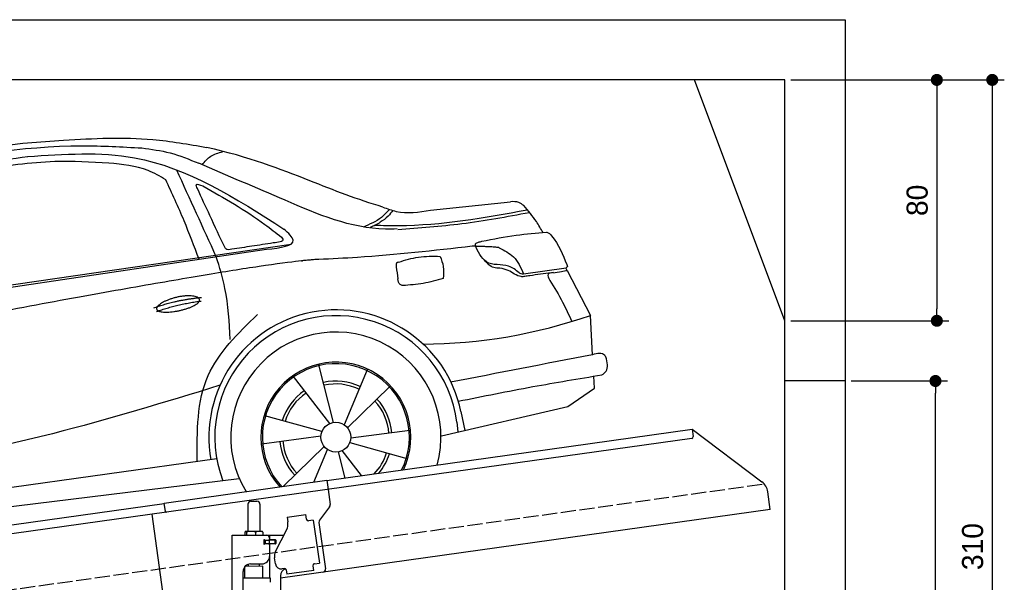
# Model space of a CAD drawing. Extents: x -311 to 6229, y -319 to 5699.
# Tile 5 of 5: x 2959 to 6229, y 3431 to 5300. Entities that reach past the tile are written whole.
import ezdxf

# ---------------------------------------------------------------- set-up
doc = ezdxf.new("R2010")
doc.units = 0
doc.header["$LTSCALE"] = 10
doc.header["$MEASUREMENT"] = 0
doc.linetypes.add('GEN3', pattern=[6.25, 5, -1.25])
doc.layers.get('0').update_dxf_attribs({"linetype": 'CONTINUOUS'})
doc.layers.get('DEFPOINTS').update_dxf_attribs({"linetype": 'CONTINUOUS'})
for name, color, linetype in [('3', 6, 'GEN3'), ('AM_5', 3, 'CONTINUOUS'), ('CAR', 1, 'CONTINUOUS'), ('SICHTBARE_KANTEN_DIN_', 7, 'CONTINUOUS')]:
    doc.layers.add(name, color=color, linetype=linetype)
doc.layers.add('AM_0', color=7, linetype='CONTINUOUS', lineweight=30)
doc.dimstyles.new('KLAUS_DXF', dxfattribs={"dimscale": 20, "dimtxt": 3.5, "dimasz": 2, "dimexe": 2, "dimexo": 1, "dimgap": 1.5, "dimtad": 1, "dimlfac": 0.1, "dimdsep": 46, "dimtxsty": 'STANDARD', "dimblk": 'DOT', "dimcen": 2, "dimclrd": 256, "dimclre": 256, "dimclrt": 2, "dimadec": 0, "dimazin": 0, "dimtfac": 1, "dimtmove": 2, "dimatfit": 3, "dimfxl": 1, "dimtolj": 1, "dimarcsym": 0})

# ---------------------------------------------------------------- blocks, each defined once
blk = doc.blocks.new('_DOT')
at = {"color": 0, "linetype": 'ByBlock'}
blk.add_line((-0.5, 0), (-1, 0), dxfattribs=at)
at = {"color": 0, "linetype": 'ByBlock', "const_width": 0.5}
blk.add_lwpolyline([(-0.25, 0, 1), (0.25, 0, 1)], format="xyb", close=True, dxfattribs=at)
blk = doc.blocks.new('*D4')
at = {"layer": 'AM_5', "lineweight": -2, "transparency": 16777216}
for p, q in [((5520, 5100), (6044.6, 5100)), ((6004.6, 5060), (6004.6, 4340)), ((5520, 4300), (6044.6, 4300))]:
    blk.add_line(p, q, dxfattribs=at)
at = {"layer": 'DEFPOINTS', "color": 0, "transparency": 16777216}
for p in [(5500, 5100), (5500, 4300), (6004.6, 4300)]:
    blk.add_point(p, dxfattribs=at)
at = {"layer": 'AM_5', "lineweight": -2, "transparency": 16777216, "xscale": 40, "yscale": 40, "zscale": 40}
for p, rotation in [((6004.6, 5100), 90), ((6004.6, 4300), 270)]:
    blk.add_blockref('_DOT', p, dxfattribs=dict(at, rotation=rotation))
at = {"layer": 'AM_5', "color": 2, "transparency": 16777216, "insert": (5939.6, 4700), "char_height": 70, "attachment_point": 5, "rotation": 90}
blk.add_mtext('\\A1;80', dxfattribs=at)
blk = doc.blocks.new('*D5')
at = {"layer": 'AM_5', "lineweight": -2, "transparency": 16777216}
for p, q in [((5720, 4100), (6040, 4100)), ((6000, 2040), (6000, 4060)), ((6020, 2000), (6040, 2000))]:
    blk.add_line(p, q, dxfattribs=at)
at = {"layer": 'DEFPOINTS', "color": 0, "transparency": 16777216}
for p in [(5700, 4100), (6000, 4100), (6000, 2000)]:
    blk.add_point(p, dxfattribs=at)
at = {"layer": 'AM_5', "lineweight": -2, "transparency": 16777216, "xscale": 40, "yscale": 40, "zscale": 40}
for p, rotation in [((6000, 4100), 90), ((6000, 2000), 270)]:
    blk.add_blockref('_DOT', p, dxfattribs=dict(at, rotation=rotation))
at = {"layer": 'AM_5', "color": 2, "transparency": 16777216, "insert": (5935, 3050), "char_height": 70, "attachment_point": 5, "rotation": 90}
blk.add_mtext('\\A1;210', dxfattribs=at)
blk = doc.blocks.new('*D8')
at = {"layer": 'AM_5', "lineweight": -2, "transparency": 16777216}
for p, q in [((5520, 5100), (6228.6, 5100)), ((6188.6, 5060), (6188.6, 2040)), ((6020, 2000), (6228.6, 2000))]:
    blk.add_line(p, q, dxfattribs=at)
at = {"layer": 'DEFPOINTS', "color": 0, "transparency": 16777216}
for p in [(5500, 5100), (6000, 2000), (6188.6, 2000)]:
    blk.add_point(p, dxfattribs=at)
at = {"layer": 'AM_5', "lineweight": -2, "transparency": 16777216, "xscale": 40, "yscale": 40, "zscale": 40}
for p, rotation in [((6188.6, 5100), 90), ((6188.6, 2000), 270)]:
    blk.add_blockref('_DOT', p, dxfattribs=dict(at, rotation=rotation))
at = {"layer": 'AM_5', "color": 2, "transparency": 16777216, "insert": (6123.6, 3550), "char_height": 70, "attachment_point": 5, "rotation": 90}
blk.add_mtext('\\A1;310', dxfattribs=at)
blk = doc.blocks.new('car_150_')
at = {"layer": 'CAR'}
for p, q in [((6993.7, 5277.2), (7129.2, 5288.8)), ((8349.8, 5065.2), (8614.8, 5095.9)), ((5748.6, 4619.9), (7887.1, 4949.3)), ((5703.5, 4603.8), (7806, 4931.3)), ((8659.8, 4857.1), (8801.1, 4877.5)), ((8805, 4869.2), (8883.2, 4720.4)), ((8891.2, 4589.9), (8883.2, 4720.4)), ((8033.2, 4358.3), (7982.9, 4548.5)), ((8143.1, 4534), (8068.7, 4350.5)), ((8898.1, 4478.2), (8895.6, 4518.3)), ((7897.5, 4510.1), (8019.3, 4353.9)), ((8079.5, 4340.6), (8219, 4479.2)), ((8810.7, 4417.6), (8898.1, 4478.2)), ((8391.6, 4316.2), (8810.7, 4417.6)), ((8455.6, 4397.8), (8469.1, 4334.6)), ((7994.7, 4327.2), (7804.9, 4378.7)), ((8442.3, 4361.7), (8446.4, 4329.7)), ((8286.5, 4333.3), (8090.4, 4305.9)), ((7795.4, 4285.5), (7991.5, 4312.9)), ((8087.2, 4291.6), (8277, 4240.1)), ((8002.4, 4278.2), (7867.9, 4144.6)), ((7969.2, 4159.6), (8013.2, 4268.3)), ((8048.7, 4260.5), (8071.6, 4173.8)), ((8127.2, 4182.1), (8062.7, 4264.8)), ((7646, 4233.7), (5761.2, 3956.2)), ((5689.3, 3904.2), (7721.3, 4169.7))]:
    blk.add_line(p, q, dxfattribs=at)
blk.add_circle((8041, 4309.4), 49.6, dxfattribs=at)
for centre, radius, start, end in [((8042.2, 4309.4), 422.7, 12.065, 190.707), ((8042.2, 4309.4), 403.4, 7.4461, 201.5292), ((8307.4, 6330.9), 1710.3, 270.6601, 289.6726), ((8041, 4309.4), 348.9, 345.0424, 211.6777), ((8041, 4309.4), 249, 334.6275, 221.995), ((8041, 4309.4), 244.1, 333.8517, 222.7626), ((8041, 4309.4), 186.2, 64.7762, 103.2667), ((8041, 4309.4), 176.5, 64.6018, 103.1816), ((8041, 4309.4), 186.2, 124.7762, 163.2667), ((8041, 4309.4), 176.5, 124.6018, 163.1816), ((8041, 4309.4), 176.5, 4.6018, 43.1816), ((8041, 4309.4), 186.2, 4.7762, 43.2667), ((8041, 4309.4), 186.2, 184.7762, 223.2667), ((8041, 4309.4), 176.5, 184.6018, 223.1816), ((8041, 4309.4), 176.5, 316.6896, 343.1816), ((8041, 4309.4), 186.2, 320.3371, 343.2667)]:
    blk.add_arc(centre, radius, start, end, dxfattribs=at)
for points, degree, knots in [([(7129.2, 5288.8), (7228.1, 5294.9), (7387.4, 5304.7), (7544.3, 5278.3), (7603.8, 5268.4)], 3, [0, 0, 0, 0, 296.050466, 476.332401, 476.332401, 476.332401, 476.332401]), ([(6058.7, 5112.4), (6144.2, 5131.5), (6453.2, 5200.5), (6766.8, 5245), (6993.6, 5277.2)], 3, [0, 0, 0, 0, 262.813629, 949.636575, 949.636575, 949.636575, 949.636575]), ([(6590.3, 5194.3), (6790.1, 5231.4), (7055.2, 5280.6), (7323.2, 5267.8), (7389.2, 5264.7)], 3, [0, 0, 0, 0, 605.994997, 803.781644, 803.781644, 803.781644, 803.781644]), ([(7389.2, 5264.7), (7420.8, 5260.7), (7486.1, 5252.6), (7547.1, 5227.9), (7578.6, 5215.1)], 3, [0, 0, 0, 0, 95.129403, 196.544102, 196.544102, 196.544102, 196.544102]), ([(8191, 5074.7), (8107.9, 5098.3), (7930.3, 5167), (7746.4, 5237.4), (7603.8, 5268.4)], 3, [5.571538, 5.571538, 5.571538, 5.571538, 32.165526, 64.936902, 64.936902, 64.936902, 64.936902]), ([(6252.1, 5110.1), (6401.8, 5138.2), (6653.7, 5185.6), (6907.8, 5219.4), (7011, 5233.1)], 3, [0, 0, 0, 0, 456.745059, 768.877533, 768.877533, 768.877533, 768.877533]), ([(7010.2, 5233), (7130.8, 5242.4), (7438, 5266.3), (7702.5, 5100), (7863.2, 4999)], 3, [0, 0, 0, 0, 355.261483, 904.814862, 904.814862, 904.814862, 904.814862]), ([(7590.1, 5210.4), (7598.8, 5221.2), (7616.6, 5243), (7643.8, 5250.6), (7657.5, 5254.4)], 3, [0, 0, 0, 0, 40.483158, 82.304269, 82.304269, 82.304269, 82.304269]), ([(7280.4, 5213.4), (7220.4, 5216.3), (7078, 5223.2), (6937, 5200.9), (6855.4, 5188)], 3, [0, 0, 0, 0, 179.578451, 426.729981, 426.729981, 426.729981, 426.729981]), ([(7469.5, 5159.8), (7450.1, 5170.8), (7392.1, 5203.7), (7325, 5209.6), (7280.4, 5213.4)], 3, [0, 0, 0, 0, 66.345015, 198.470892, 198.470892, 198.470892, 198.470892]), ([(8238.8, 5002.4), (8225.9, 5001.9), (8097.3, 4997.4), (7874.9, 5091.2), (7673.8, 5175.3), (7578.6, 5215.1)], 3, [0, 0, 0, 0, 38.601997, 385.248101, 697.121472, 697.121472, 697.121472, 697.121472]), ([(7582.2, 4896.4), (7565.7, 4939), (7531.3, 5028.2), (7490.7, 5114.7), (7469.5, 5159.8)], 3, [0, 0, 0, 0, 136.989327, 286.582756, 286.582756, 286.582756, 286.582756]), ([(7575.1, 5131.1), (7572.7, 5136.8), (7566.4, 5151.1), (7582.7, 5144.2), (7592.5, 5140)], 3, [0, 0, 0, 0, 14.214257, 36.026738, 36.026738, 36.026738, 36.026738]), ([(7592.5, 5140), (7663.4, 5100.7), (7754.6, 5050.2), (7836.7, 4986.2), (7855.1, 4971.8)], 3, [0, 0, 0, 0, 242.296972, 312.074439, 312.074439, 312.074439, 312.074439]), ([(7668, 4935.3), (7650.2, 4969.8), (7620.8, 5036.6), (7588.5, 5099.8), (7575.1, 5131.1)], 3, [2.591518, 2.591518, 2.591518, 2.591518, 14.396583, 24.038621, 24.038621, 24.038621, 24.038621]), ([(8163.6, 5014.3), (8190.3, 5013.8), (8360.5, 5010.7), (8528.5, 5042.5), (8670.3, 5069.3)], 3, [0, 0, 0, 0, 79.824219, 510.28314, 510.28314, 510.28314, 510.28314]), ([(8191, 5074.7), (8205.8, 5069.3), (8256.7, 5050.7), (8311.1, 5059.2), (8349.8, 5065.2)], 3, [0, 0, 0, 0, 46.804205, 160.961784, 160.961784, 160.961784, 160.961784]), ([(8659.2, 5083.2), (8653.8, 5087.2), (8640.8, 5096.8), (8624.4, 5096.2), (8614.8, 5095.9)], 3, [0, 0, 0, 0, 19.609343, 47.348199, 47.348199, 47.348199, 47.348199]), ([(8723.8, 4994.4), (8716.5, 5006.5), (8697.8, 5038.1), (8673.9, 5066), (8659.2, 5083.2)], 3, [0, 0, 0, 0, 42.278278, 110.016544, 110.016544, 110.016544, 110.016544]), ([(8213.4, 5067), (8204.8, 5057.5), (8180.8, 5030.7), (8147.4, 5016.7), (8125.8, 5007.6)], 3, [0, 0, 0, 0, 37.936628, 106.922734, 106.922734, 106.922734, 106.922734]), ([(8224.6, 5063.8), (8219.5, 5057.3), (8207.5, 5042.1), (8182.3, 5022), (8161, 5011.9), (8149.7, 5006.6)], 3, [0, 0, 0, 0, 24.71914, 58.083873, 95.394075, 95.394075, 95.394075, 95.394075]), ([(8240.9, 5001), (8312.1, 5006.7), (8458.8, 5018.5), (8603.3, 5046.3), (8677.8, 5060.7)], 3, [0, 0, 0, 0, 213.973217, 441.202015, 441.202015, 441.202015, 441.202015]), ([(7806, 4931.3), (7851.9, 4937.1), (7921.3, 4946), (7877.9, 4985.6), (7863.2, 4999)], 3, [0, 0, 0, 0, 93.644646, 141.842533, 141.842533, 141.842533, 141.842533]), ([(7855.1, 4971.8), (7856.9, 4969.4), (7866.6, 4956.8), (7844.9, 4954.5), (7827.4, 4952.7)], 3, [0, 0, 0, 0, 8.218705, 42.579443, 42.579443, 42.579443, 42.579443]), ([(8521.1, 4963.5), (8558.7, 4971.4), (8629.4, 4986.3), (8701.3, 4992.4), (8734.9, 4995.3)], 3, [0, 0, 0, 0, 115.283952, 216.335245, 216.335245, 216.335245, 216.335245]), ([(8734.9, 4995.3), (8735.5, 4995.3), (8742.3, 4994.7), (8774, 4959.5), (8789.9, 4921.4), (8803.6, 4888.9)], 3, [0, 0, 0, 0, 1.734697, 20.495648, 128.700618, 128.700618, 128.700618, 128.700618]), ([(7827.4, 4952.7), (7804.1, 4948.8), (7758.6, 4941.2), (7712.9, 4934.3), (7690.7, 4930.9)], 3, [0, 0, 0, 0, 70.948783, 138.444185, 138.444185, 138.444185, 138.444185]), ([(8489.1, 4946.9), (8362.2, 4931.3), (8192.7, 4910.5), (8022.3, 4901.3), (7979.4, 4899)], 3, [0, 0, 0, 0, 383.276615, 511.9713, 511.9713, 511.9713, 511.9713]), ([(8499.4, 4953.2), (8499.6, 4954.1), (8500.1, 4956.8), (8502.7, 4957.8), (8504.4, 4958.4)], 3, [0, 0, 0, 0, 2.821477, 7.666518, 7.666518, 7.666518, 7.666518]), ([(8514.3, 4920.1), (8507.6, 4929.7), (8500.3, 4940.1), (8499.5, 4952.2), (8499.4, 4953.2)], 3, [0, 0, 0, 0, 33.566473, 36.446484, 36.446484, 36.446484, 36.446484]), ([(8504.4, 4958.4), (8507.8, 4959.8), (8513.2, 4962), (8519, 4963.1), (8521.1, 4963.5)], 3, [0, 0, 0, 0, 10.993467, 17.505662, 17.505662, 17.505662, 17.505662]), ([(8578.5, 4942.4), (8595.8, 4933.8), (8633.1, 4915.4), (8650.5, 4877.5), (8659.8, 4857.1)], 3, [0, 0, 0, 0, 56.143574, 121.02194, 121.02194, 121.02194, 121.02194]), ([(7687.8, 4631.1), (7684.2, 4688.1), (7678.4, 4781.5), (7650.4, 4870.6), (7639.4, 4905.3)], 3, [0, 0, 0, 0, 170.454794, 279.374153, 279.374153, 279.374153, 279.374153]), ([(7690.7, 4930.9), (7682.9, 4929), (7673.3, 4926.7), (7668.9, 4934), (7668, 4935.3)], 3, [0, 0, 0, 0, 20.033107, 24.561149, 24.561149, 24.561149, 24.561149]), ([(8244.9, 4892.1), (8266.5, 4899), (8311.3, 4913.4), (8358.3, 4912.8), (8382.6, 4912.4)], 3, [0, 0, 0, 0, 67.706114, 140.005181, 140.005181, 140.005181, 140.005181]), ([(8382.6, 4912.4), (8386.9, 4901.5), (8396, 4877.8), (8394.2, 4852.5), (8393.3, 4838.9)], 3, [0, 0, 0, 0, 34.900949, 75.090232, 75.090232, 75.090232, 75.090232]), ([(8645.2, 4860.1), (8634.4, 4868.9), (8603, 4892.4), (8542.9, 4879.7), (8521, 4910.7), (8514.3, 4920.1)], 3, [0.658544, 0.658544, 0.658544, 0.658544, 4.748765, 12.290755, 15.589596, 15.589596, 15.589596, 15.589596]), ([(8245.8, 4892.2), (8242.8, 4891.2), (8235.4, 4888.9), (8236.5, 4880.8), (8237.1, 4876.1)], 3, [0, 0, 0, 0, 8.69426, 20.870259, 20.870259, 20.870259, 20.870259]), ([(8581.1, 4874.9), (8574.1, 4874.8), (8553.6, 4874.6), (8539.3, 4890.4), (8529.9, 4900.7)], 3, [0, 0, 0, 0, 20.376363, 59.606847, 59.606847, 59.606847, 59.606847]), ([(8629.7, 4855.7), (8623.1, 4860), (8608.2, 4869.6), (8590.8, 4873), (8581.1, 4874.9)], 3, [0, 0, 0, 0, 23.382166, 52.652276, 52.652276, 52.652276, 52.652276]), ([(8803.6, 4888.9), (8804.6, 4886.7), (8806.7, 4882.3), (8803, 4879.1), (8801.1, 4877.5)], 3, [0, 0, 0, 0, 6.560892, 13.117252, 13.117252, 13.117252, 13.117252]), ([(8664.2, 4847.7), (8660, 4847.2), (8647.9, 4845.9), (8636.9, 4851.8), (8629.7, 4855.7)], 3, [0, 0, 0, 0, 12.334473, 36.077303, 36.077303, 36.077303, 36.077303]), ([(8645.2, 4860.1), (8647, 4858.9), (8651.5, 4856.3), (8656.7, 4856.7), (8659.8, 4857.1)], 3, [0.11133, 0.11133, 0.11133, 0.11133, 0.733961, 1.64284, 1.64284, 1.64284, 1.64284]), ([(8752.5, 4860.5), (8727.9, 4857.2), (8698.8, 4853.2), (8669.8, 4848.6), (8664.2, 4847.7)], 3, [0, 0, 0, 0, 7.10149, 8.807008, 8.807008, 8.807008, 8.807008]), ([(8759.3, 4861.5), (8751.5, 4860.6), (8734.7, 4858.6), (8743.2, 4843.3), (8747.8, 4835.1)], 3, [0, 0, 0, 0, 18.78232, 40.52492, 40.52492, 40.52492, 40.52492]), ([(8757.3, 4861.2), (8766.9, 4862.5), (8782.9, 4864.6), (8798.7, 4867.9), (8805, 4869.2)], 3, [0, 0, 0, 0, 29.138804, 48.348385, 48.348385, 48.348385, 48.348385]), ([(8260.3, 4814.7), (8256.8, 4815.3), (8246, 4817.1), (8244, 4829), (8242.7, 4837)], 3, [0, 0, 0, 0, 9.934216, 31.059147, 31.059147, 31.059147, 31.059147]), ([(8393.3, 4838.9), (8371.3, 4832.7), (8327.5, 4820.2), (8282.1, 4816.4), (8259.4, 4814.5)], 3, [0, 0, 0, 0, 68.25117, 136.398239, 136.398239, 136.398239, 136.398239]), ([(8747.8, 4835.1), (8762.5, 4811.6), (8789.4, 4768.5), (8811, 4722.5), (8820.8, 4701.6)], 3, [0, 0, 0, 0, 83.27798, 152.299671, 152.299671, 152.299671, 152.299671]), ([(7442.5, 4729.7), (7440.4, 4737.7), (7458.8, 4757), (7537.7, 4789), (7634.5, 4769.9), (7553.7, 4725.9), (7469.8, 4714.2), (7444.6, 4721.7), (7442.5, 4729.7)], 5, [0, 0, 0, 0, 0, 0, 0.300106, 0.500106, 0.700106, 1, 1, 1, 1, 1, 1]), ([(7581.1, 4224.1), (7579.8, 4324.9), (7577.1, 4516.8), (7713.1, 4650.8), (7777.7, 4714.5)], 3, [0, 0, 0, 0, 288.299349, 549.189347, 549.189347, 549.189347, 549.189347]), ([(8935.7, 4582.7), (8934.4, 4584.7), (8925.5, 4598.3), (8907, 4593.8), (8891.2, 4589.9)], 3, [0, 0, 0, 0, 6.947087, 47.332504, 47.332504, 47.332504, 47.332504]), ([(8922.6, 4523), (8927.9, 4526.8), (8946.9, 4540.2), (8940.4, 4564.9), (8935.7, 4582.7)], 3, [0, 0, 0, 0, 18.607322, 66.126339, 66.126339, 66.126339, 66.126339]), ([(8446.2, 4431.7), (8528.5, 4449), (8686.8, 4482.3), (8846.1, 4509.8), (8922.6, 4523)], 3, [0, 0, 0, 0, 252.396589, 485.064773, 485.064773, 485.064773, 485.064773]), ([(7654.8, 4478.5), (7470.6, 4420.5), (6844.5, 4223.3), (6193.7, 4129.8), (5734.4, 4063.7)], 3, [0, 0, 0, 0, 579.00444, 1967.110779, 1967.110779, 1967.110779, 1967.110779])]:
    blk.add_open_spline(points, degree=degree, knots=knots, dxfattribs=at)
for points, degree in [([(7639.4, 4905.3), (7594.8, 5000.9), (7550.3, 5096.5), (7505.7, 5192.1)], 3), ([(8578.5, 4942.4), (8576.8, 4945.2), (8489.1, 4946.9)], 2), ([(7979.4, 4899), (7725, 4888.3), (5338.8, 4399.4)], 2), ([(8237.1, 4876.1), (8239, 4863.1), (8240.8, 4850), (8242.7, 4837)], 3), ([(8805, 4869.2), (8803.7, 4871.9), (8802.4, 4874.7), (8801.1, 4877.5)], 3), ([(7432.9, 4733.6), (7502, 4760.2), (7591.2, 4770)], 2), ([(7441.9, 4722), (7513, 4747.3), (7590.2, 4757.9)], 2), ([(8891.2, 4589.9), (8734.4, 4558.1), (8577.5, 4526.3), (8420.6, 4494.5)], 3)]:
    blk.add_open_spline(points, degree=degree, dxfattribs=at)

msp = doc.modelspace()

# ---------------------------------------------------------------- linework, layer by layer
for p, q in [((0, 5300), (5699.984, 5300)), ((5699.984, 5300), (5699.984, 2000)), ((5499.991, 4300), (5199.991, 5100)), ((5699.984, 4100), (5499.991, 4100)), ((3978.526, 3769.409), (5191.605, 3939.896)), ((5191.605, 3939.896), (5195.084, 3915.139)), ((5191.605, 3939.896), (5423.542, 3765.119)), ((5190.829, 3909.492), (3979.731, 3739.283)), ((3438.691, 3694.55), (3978.387, 3770.399)), ((3978.387, 3770.399), (3982.702, 3739.701)), ((3979.731, 3739.283), (3445.976, 3664.269)), ((3982.702, 3739.701), (3989.78, 3689.338)), ((5451.216, 3673.433), (5442.964, 3732.146)), ((3726.715, 3700.64), (3746.715, 3700.64)), ((959.991, 3345.181), (3438.83, 3693.559)), ((3445.976, 3664.269), (959.991, 3314.886)), ((3442.588, 3666.822), (3438.691, 3694.55)), ((3716.715, 3690.64), (3716.715, 3600.64)), ((3756.715, 3690.64), (3756.715, 3600.64)), ((5451.216, 3673.433), (3824.715, 3444.844)), ((3987.863, 3681.928), (3954.55, 3637.719)), ((3434.628, 3400.119), (3398.443, 3657.589)), ((3846.658, 3647.873), (3909.044, 3656.641)), ((3846.658, 3647.873), (3848.884, 3632.029)), ((3849.474, 3627.83), (3848.884, 3632.029)), ((3911.271, 3640.797), (3909.044, 3656.641)), ((3911.271, 3640.797), (3911.41, 3639.807)), ((3917.058, 3635.551), (3918.048, 3635.69)), ((3933.892, 3637.917), (3918.048, 3635.69)), ((3933.892, 3637.917), (3953.933, 3495.319)), ((3952.633, 3630.309), (3974.325, 3475.968)), ((3706.798, 3598.184), (3706.798, 3587.64)), ((3727.496, 3600.64), (3709.522, 3600.64)), ((3712.538, 3598.184), (3712.538, 3587.64)), ((3754.543, 3600.64), (3727.496, 3600.64)), ((3742.455, 3598.184), (3742.455, 3587.64)), ((3764.215, 3600.64), (3754.543, 3600.64)), ((3766.632, 3598.184), (3766.632, 3587.64)), ((3808.53, 3533.529), (3846, 3607.069)), ((3664.715, 3587.64), (3836.1, 3587.64)), ((3664.715, 3207.64), (3664.715, 3587.64)), ((3773.361, 3571.64), (3769.715, 3571.64)), ((3770.715, 3561.785), (3770.715, 3568.994)), ((3773.361, 3571.64), (3785.715, 3571.64)), ((3773.715, 3571.64), (3773.715, 3559.64)), ((3787.715, 3571.64), (3785.715, 3571.64)), ((3787.715, 3571.64), (3788.715, 3571.64)), ((3788.715, 3577.64), (3788.715, 3574.64)), ((3789.439, 3571.64), (3788.715, 3571.64)), ((3788.715, 3559.64), (3788.715, 3571.64)), ((3806.991, 3571.64), (3789.439, 3571.64)), ((3789.715, 3572.14), (3789.715, 3587.64)), ((3808.715, 3572.14), (3789.715, 3572.14)), ((3806.991, 3571.64), (3807.715, 3571.64)), ((3807.715, 3559.64), (3807.715, 3571.64)), ((3809.715, 3571.14), (3809.715, 3560.14)), ((3807.715, 3559.64), (3769.849, 3559.64)), ((3785.715, 3559.14), (3773.361, 3559.14)), ((3788.715, 3556.14), (3788.715, 3517.64)), ((3789.715, 3444.659), (3789.715, 3559.14)), ((3808.715, 3559.14), (3789.715, 3559.14)), ((3807.839, 3492.963), (3805.056, 3512.769)), ((3700.715, 3210.64), (3700.715, 3467.64)), ((3766.713, 3484.641), (3706.713, 3483.885)), ((3706.715, 3444.688), (3706.713, 3483.885)), ((3718.723, 3484.037), (3718.715, 3491.64)), ((3725.715, 3492.64), (3763.715, 3492.64)), ((3754.717, 3484.49), (3754.715, 3492.64)), ((3766.713, 3444.643), (3766.713, 3484.641)), ((3838.35, 3477.055), (3830.428, 3475.941)), ((3843.997, 3472.799), (3846.085, 3457.945)), ((3935.209, 3470.471), (3846.085, 3457.945)), ((3932.843, 3487.305), (3932.982, 3486.315)), ((3935.209, 3470.471), (3932.982, 3486.315)), ((3938.089, 3493.092), (3937.099, 3492.953)), ((3938.089, 3493.092), (3953.933, 3495.319)), ((3791.715, 3444.643), (3700.715, 3444.643)), ((3791.716, 3431.375), (3791.715, 3444.643)), ((3824.715, 3452.64), (3824.715, 2294.272))]:
    msp.add_line(p, q)
msp.add_polyline3d([(3843.994, 3472.803, 0), (3843.994, 3472.803, 0), (3843.994, 3472.813, 0), (3843.994, 3472.823, 0), (3843.994, 3472.833, 0), (3843.994, 3472.833, 0), (3843.994, 3472.843, 0), (3843.994, 3472.853, 0), (3843.984, 3472.863, 0), (3843.984, 3472.863, 0), (3843.984, 3472.873, 0), (3843.984, 3472.883, 0), (3843.984, 3472.893, 0), (3843.984, 3472.903, 0), (3843.984, 3472.903, 0), (3843.984, 3472.913, 0), (3843.974, 3472.923, 0), (3843.974, 3472.933, 0), (3843.974, 3472.933, 0), (3843.974, 3472.943, 0), (3843.974, 3472.953, 0), (3843.974, 3472.963, 0), (3843.974, 3472.963, 0), (3843.974, 3472.973, 0), (3843.964, 3472.983, 0), (3843.964, 3472.993, 0), (3843.964, 3473.003, 0), (3843.964, 3473.003, 0), (3843.964, 3473.013, 0), (3843.964, 3473.023, 0), (3843.964, 3473.033, 0), (3843.954, 3473.033, 0), (3843.954, 3473.043, 0), (3843.954, 3473.053, 0), (3843.954, 3473.063, 0), (3843.954, 3473.063, 0), (3843.954, 3473.073, 0), (3843.944, 3473.083, 0), (3843.944, 3473.093, 0), (3843.944, 3473.103, 0), (3843.944, 3473.103, 0), (3843.944, 3473.113, 0), (3843.944, 3473.123, 0), (3843.944, 3473.133, 0), (3843.934, 3473.133, 0), (3843.934, 3473.143, 0), (3843.934, 3473.153, 0), (3843.934, 3473.163, 0), (3843.934, 3473.163, 0), (3843.934, 3473.173, 0), (3843.924, 3473.183, 0), (3843.924, 3473.193, 0), (3843.924, 3473.203, 0), (3843.924, 3473.203, 0), (3843.924, 3473.213, 0), (3843.924, 3473.223, 0), (3843.914, 3473.233, 0), (3843.914, 3473.233, 0), (3843.914, 3473.243, 0), (3843.914, 3473.253, 0), (3843.914, 3473.263, 0), (3843.904, 3473.273, 0), (3843.904, 3473.273, 0), (3843.904, 3473.283, 0), (3843.904, 3473.293, 0), (3843.904, 3473.303, 0), (3843.894, 3473.303, 0), (3843.894, 3473.313, 0), (3843.894, 3473.323, 0), (3843.894, 3473.333, 0), (3843.894, 3473.333, 0), (3843.894, 3473.343, 0), (3843.884, 3473.353, 0), (3843.884, 3473.363, 0), (3843.884, 3473.373, 0), (3843.884, 3473.373, 0), (3843.884, 3473.383, 0), (3843.874, 3473.393, 0), (3843.874, 3473.403, 0), (3843.874, 3473.403, 0), (3843.874, 3473.413, 0), (3843.864, 3473.423, 0), (3843.864, 3473.433, 0), (3843.864, 3473.433, 0), (3843.864, 3473.443, 0), (3843.864, 3473.453, 0), (3843.854, 3473.463, 0), (3843.854, 3473.473, 0), (3843.854, 3473.473, 0), (3843.854, 3473.483, 0), (3843.854, 3473.493, 0), (3843.844, 3473.503, 0), (3843.844, 3473.503, 0), (3843.844, 3473.513, 0), (3843.844, 3473.523, 0), (3843.834, 3473.533, 0), (3843.834, 3473.533, 0), (3843.834, 3473.543, 0), (3843.834, 3473.553, 0), (3843.824, 3473.563, 0), (3843.824, 3473.573, 0), (3843.824, 3473.573, 0), (3843.824, 3473.583, 0), (3843.824, 3473.593, 0), (3843.814, 3473.603, 0), (3843.814, 3473.603, 0), (3843.814, 3473.613, 0), (3843.814, 3473.623, 0), (3843.804, 3473.633, 0), (3843.804, 3473.633, 0), (3843.804, 3473.643, 0), (3843.804, 3473.653, 0), (3843.794, 3473.663, 0), (3843.794, 3473.673, 0), (3843.794, 3473.673, 0), (3843.794, 3473.683, 0), (3843.784, 3473.693, 0), (3843.784, 3473.703, 0), (3843.784, 3473.703, 0), (3843.784, 3473.713, 0), (3843.774, 3473.723, 0), (3843.774, 3473.733, 0), (3843.774, 3473.733, 0), (3843.764, 3473.743, 0), (3843.764, 3473.753, 0), (3843.764, 3473.763, 0), (3843.764, 3473.763, 0), (3843.754, 3473.773, 0)])
for centre, radius, start, end in [((5190.133, 3914.443), 5, 278, 8), ((5393.451, 3725.187), 50, 8, 53), ((3726.715, 3690.64), 10, 90, 180), ((3746.715, 3690.64), 10, 0, 90), ((3979.877, 3687.946), 10, 323, 8), ((3916.362, 3640.503), 5, 188, 278), ((3962.536, 3631.701), 10, 143, 188), ((3715.184, 3593.096), 9.808, 138.356376, 148.753006), ((3710.037, 3597.934), 2.754, 100.76608, 142.434274), ((3709.58, 3598.547), 2.094, 44.84476, 91.561935), ((3705.54, 3594.088), 8.108, 30.33762, 47.053163), ((3727.405, 3553.271), 47.367, 71.474333, 108.335359), ((3754.472, 3569.304), 31.336, 67.161985, 112.719952), ((3761.182, 3595.234), 6.199, 28.413387, 60.706774), ((3814.815, 3622.959), 35, 333, 8), ((3770.715, 3571.64), 1, 48.590378, 221.409622), ((3767.715, 3568.994), 3, 0, 41.409622), ((3773.361, 3574.64), 3, 228.590378, 270), ((3778.715, 3577.64), 10, 0, 90), ((3785.715, 3574.64), 3, 270, 0), ((3808.715, 3571.14), 1, 0, 90), ((3770.715, 3559.14), 1, 138.590378, 311.409622), ((3767.715, 3561.785), 3, 318.590378, 0), ((3773.361, 3556.14), 3, 90, 131.409622), ((3785.715, 3556.14), 3, 0, 90), ((3839.715, 3517.64), 35, 153, 188), ((3808.715, 3560.14), 1, 270, 0), ((3763.715, 3517.64), 25, 270, 0), ((3725.715, 3467.64), 25, 90, 180), ((3827.644, 3495.747), 20, 188, 278), ((3849.715, 3452.64), 25, 108.64725, 180), ((3839.046, 3472.103), 5, 19.536959, 98), ((3937.794, 3488.001), 5, 98, 188), ((3964.422, 3474.576), 10, 278, 8)]:
    msp.add_arc(centre, radius, start, end)
at = {"layer": '3'}
msp.add_line((423.4, 3054.675), (5430.808, 3758.42), dxfattribs=at)
at = {"layer": 'SICHTBARE_KANTEN_DIN_'}
for p, q in [((5499.991, 5100), (199.991, 5100)), ((5499.991, 200), (5499.991, 5100))]:
    msp.add_line(p, q, dxfattribs=at)
msp.add_arc((3445.559, 3667.24), 3, 188, 278, dxfattribs=at)

# ---------------------------------------------------------------- block references
at = {"layer": 'AM_0', "rotation": 359.5505213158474}
msp.add_blockref('car_150_', (-4065.797, -332.568), dxfattribs=at)

# ---------------------------------------------------------------- dimensions: what is measured, and where the dimension line sits
at = {"layer": 'AM_5'}
for base, p1, p2, picture, middle in [((6004.575, 4300), (5499.991, 5100), (5499.991, 4300), '*D4', (5939.575, 4700)), ((5999.991, 4100), (5999.991, 2000), (5699.984, 4100), '*D5', (5934.991, 3050))]:
    dim = msp.add_linear_dim(base=base, p1=p1, p2=p2, angle=90, dimstyle='KLAUS_DXF', override={"dimtzin": 7}, dxfattribs=at)
    dim.commit()
    dim.dimension.update_dxf_attribs({"geometry": picture, "text_midpoint": middle})
dim = msp.add_linear_dim(base=(6188.604, 2000), p1=(5499.991, 5100), p2=(5999.991, 2000), angle=90, dimstyle='KLAUS_DXF', dxfattribs=at)
dim.commit()
dim.dimension.update_dxf_attribs({"geometry": '*D8', "text_midpoint": (6123.604, 3550)})

doc.saveas('drawing.dxf')
